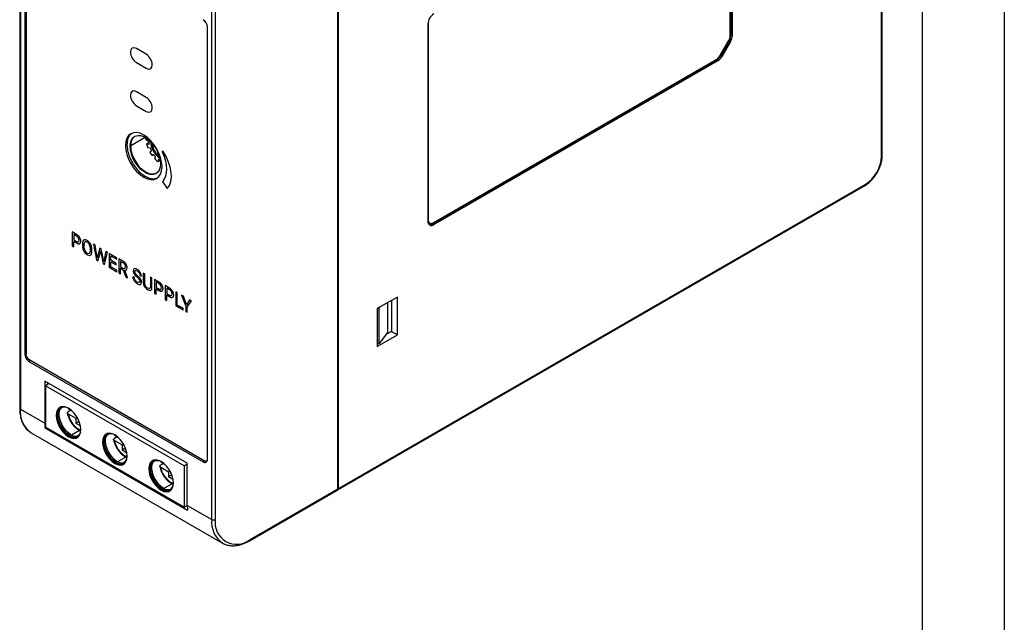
# Model space of a CAD drawing. Header units: millimetres. Extents: x 0 to 349, y 0 to 270.
# Tile 5 of 9: x 254 to 349, y 135 to 194. Entities that reach past the tile are written whole.
import ezdxf

# ---------------------------------------------------------------- set-up
doc = ezdxf.new("R2010")
doc.units = ezdxf.units.MM
doc.header["$LTSCALE"] = 1.25
doc.layers.add('TEXT', color=140, linetype='Continuous', lineweight=25)

msp = doc.modelspace()

# ---------------------------------------------------------------- linework, layer by layer
at = {"color": 7, "linetype": 'Continuous'}
msp.add_line((349.253, 269.878), (349.253, 0.003), dxfattribs=at)
for p, q in [((322.734, 192.279), (322.734, 210.369)), ((322.823, 192.364), (322.823, 210.454)), ((322.94, 192.296), (322.94, 210.386)), ((253.983, 209.301), (253.983, 156.225)), ((254.056, 209.199), (254.056, 156.123)), ((284.757, 148.401), (284.757, 209.233)), ((284.781, 148.435), (284.781, 209.267)), ((284.816, 148.435), (284.816, 209.267)), ((254.465, 203.315), (254.465, 161.467)), ((254.614, 203.311), (254.614, 161.463)), ((272.559, 145.442), (272.559, 198.517)), ((272.913, 198.517), (272.913, 145.442)), ((337.377, 180.615), (337.377, 196.385)), ((337.45, 180.717), (337.45, 196.487)), ((293.488, 193.508), (293.507, 193.497)), ((293.535, 193.695), (293.507, 193.497)), ((293.507, 193.497), (293.507, 174.444)), ((272.151, 151.257), (272.151, 193.105)), ((293.478, 193.378), (293.478, 174.325)), ((321.763, 190.371), (322.596, 191.814)), ((321.817, 190.34), (322.65, 191.783)), ((322.768, 191.715), (321.935, 190.272)), ((322.768, 191.715), (322.65, 191.783)), ((322.823, 192.364), (322.94, 192.296)), ((266.222, 190.485), (265.279, 191.03)), ((265.279, 189.669), (266.222, 189.124)), ((293.949, 174.053), (321.4, 189.9)), ((293.979, 174.172), (321.429, 190.019)), ((294.067, 173.985), (321.518, 189.832)), ((321.518, 189.832), (321.4, 189.9)), ((321.817, 190.34), (321.935, 190.272)), ((266.222, 186.306), (265.279, 186.85)), ((265.279, 185.489), (266.222, 184.945)), ((266.136, 182.425), (264.721, 181.608)), ((266.464, 182.024), (266.173, 182.191)), ((264.662, 181.574), (264.72, 181.608)), ((266.48, 181.925), (266.251, 181.792)), ((266.251, 181.792), (266.505, 181.776)), ((266.625, 181.396), (266.381, 181.412)), ((266.569, 181.023), (266.741, 181.144)), ((266.895, 181.744), (266.985, 181.485)), ((266.985, 181.485), (266.985, 181.625)), ((266.96, 180.79), (266.793, 180.672)), ((266.793, 180.672), (266.972, 180.775)), ((267.056, 180.353), (267.132, 180.577)), ((267.412, 180.31), (267.338, 180.089)), ((267.338, 180.089), (267.551, 180.213)), ((267.397, 180.876), (267.397, 180.77)), ((267.431, 180.79), (267.397, 180.77)), ((267.397, 180.77), (267.449, 180.741)), ((266.134, 178.663), (265.986, 178.578)), ((284.764, 148.32), (335.734, 177.745)), ((284.816, 148.435), (335.786, 177.86)), ((293.478, 174.461), (293.507, 174.444)), ((293.616, 174.156), (293.645, 174.139)), ((293.949, 174.053), (294.067, 173.985)), ((259.483, 173.025), (259.055, 173.273)), ((259.055, 173.273), (259.055, 171.932)), ((259.492, 172.876), (259.208, 173.04)), ((259.208, 173.04), (259.208, 172.513)), ((259.208, 172.513), (259.483, 172.354)), ((259.055, 171.932), (259.208, 171.844)), ((259.208, 171.844), (259.208, 172.368)), ((259.208, 172.368), (259.482, 172.21)), ((260.045, 172.072), (260.045, 171.976)), ((260.197, 171.998), (260.197, 171.9)), ((260.826, 171.524), (260.826, 171.623)), ((260.978, 171.449), (260.978, 171.533)), ((261.275, 171.991), (261.122, 172.079)), ((261.122, 172.079), (261.402, 170.577)), ((261.458, 170.967), (261.275, 171.991)), ((261.743, 171.721), (261.513, 170.918)), ((261.872, 171.646), (261.743, 171.721)), ((262.096, 170.582), (261.872, 171.646)), ((261.402, 170.577), (261.542, 170.496)), ((261.48, 170.778), (261.458, 170.967)), ((261.513, 170.918), (261.48, 170.778)), ((261.542, 170.496), (261.79, 171.33)), ((261.79, 171.33), (261.808, 171.422)), ((261.808, 171.422), (261.827, 171.309)), ((261.827, 171.309), (262.066, 170.194)), ((262.128, 170.401), (262.096, 170.582)), ((262.153, 170.567), (262.128, 170.401)), ((262.333, 171.38), (262.153, 170.567)), ((262.205, 170.113), (262.487, 171.291)), ((262.487, 171.291), (262.333, 171.38)), ((263.386, 170.772), (262.656, 171.193)), ((262.656, 171.193), (262.656, 169.853)), ((262.809, 170.529), (262.809, 170.961)), ((262.809, 170.961), (263.386, 170.628)), ((263.386, 170.628), (263.386, 170.772)), ((263.968, 170.436), (263.584, 170.658)), ((263.584, 170.658), (263.584, 169.318)), ((262.066, 170.194), (262.205, 170.113)), ((262.656, 169.853), (263.394, 169.427)), ((263.313, 170.238), (262.809, 170.529)), ((262.809, 169.909), (262.809, 170.384)), ((262.809, 170.384), (263.313, 170.094)), ((263.394, 169.572), (262.809, 169.909)), ((263.313, 170.094), (263.313, 170.238)), ((263.972, 170.29), (263.738, 170.425)), ((263.738, 170.425), (263.738, 169.916)), ((263.738, 169.916), (263.973, 169.78)), ((263.738, 169.229), (263.738, 169.771)), ((263.738, 169.771), (264.01, 169.614)), ((264.01, 169.614), (264.262, 168.926)), ((263.394, 169.427), (263.394, 169.572)), ((263.584, 169.318), (263.738, 169.229)), ((264.426, 168.842), (264.154, 169.569)), ((264.262, 168.926), (264.426, 168.831)), ((264.426, 168.831), (264.426, 168.842)), ((265.077, 168.844), (264.923, 168.933)), ((265.61, 169.101), (265.764, 169.012)), ((266.091, 169.211), (265.94, 169.298)), ((265.94, 169.298), (265.94, 168.385)), ((266.091, 168.303), (266.091, 169.211)), ((266.78, 168.813), (266.626, 168.902)), ((266.626, 168.902), (266.626, 167.993)), ((266.78, 167.901), (266.78, 168.813)), ((267.45, 168.426), (267.021, 168.674)), ((267.021, 168.674), (267.021, 167.333)), ((266.358, 167.698), (266.399, 167.676)), ((267.458, 168.277), (267.175, 168.441)), ((267.175, 168.441), (267.175, 167.914)), ((267.175, 167.914), (267.45, 167.755)), ((267.175, 167.245), (267.175, 167.769)), ((267.175, 167.769), (267.448, 167.611)), ((268.48, 167.832), (268.052, 168.079)), ((268.052, 168.079), (268.052, 166.738)), ((268.489, 167.682), (268.205, 167.846)), ((268.205, 167.846), (268.205, 167.319)), ((267.021, 167.333), (267.175, 167.245)), ((268.052, 166.738), (268.205, 166.65)), ((268.205, 167.319), (268.48, 167.161)), ((268.205, 166.65), (268.205, 167.175)), ((268.205, 167.175), (268.478, 167.017)), ((269.236, 167.395), (269.082, 167.484)), ((269.082, 167.484), (269.082, 166.144)), ((269.236, 166.199), (269.236, 167.395)), ((269.822, 167.057), (269.647, 167.158)), ((269.647, 167.158), (270.047, 166.086)), ((270.124, 166.21), (269.822, 167.057)), ((290.531, 166.977), (288.587, 165.854)), ((290.531, 163.302), (290.531, 166.977)), ((269.082, 166.144), (269.786, 165.737)), ((269.786, 165.882), (269.236, 166.199)), ((269.786, 165.737), (269.786, 165.882)), ((270.047, 166.086), (270.047, 165.586)), ((270.427, 166.708), (270.124, 166.21)), ((270.2, 165.998), (270.601, 166.607)), ((270.2, 165.498), (270.2, 165.998)), ((270.601, 166.607), (270.427, 166.708)), ((288.587, 165.796), (288.764, 165.897)), ((288.587, 165.854), (288.587, 162.18)), ((288.764, 165.897), (288.841, 166.001)), ((288.764, 162.477), (288.764, 165.897)), ((289.559, 166.415), (289.559, 163.556)), ((289.943, 166.637), (289.943, 163.642)), ((270.047, 165.586), (270.2, 165.498)), ((288.587, 162.18), (290.531, 163.302)), ((289.559, 163.556), (288.764, 162.477)), ((289.943, 163.642), (289.377, 163.309)), ((289.943, 163.642), (290.531, 163.302)), ((288.764, 162.477), (288.587, 162.374)), ((254.465, 161.467), (254.614, 161.55)), ((255.013, 160.825), (254.881, 160.746)), ((254.881, 160.746), (271.734, 151.017)), ((271.82, 151.122), (254.967, 160.851)), ((270.202, 150.885), (256.413, 158.845)), ((256.413, 158.845), (256.413, 154.763)), ((256.842, 158.598), (256.469, 158.375)), ((269.904, 150.62), (256.469, 158.375)), ((256.469, 158.375), (256.469, 154.39)), ((256.703, 158.515), (256.703, 158.678)), ((256.708, 158.675), (256.708, 158.518)), ((254.056, 156.123), (256.413, 154.763)), ((258.931, 156.025), (258.666, 155.872)), ((258.687, 156.241), (258.67, 156.176)), ((258.67, 156.176), (259.048, 155.958)), ((258.67, 155.666), (259.411, 155.238)), ((259.411, 155.238), (259.552, 155.32)), ((256.469, 154.796), (256.413, 154.763)), ((256.531, 154.354), (256.438, 154.3)), ((269.904, 146.634), (256.469, 154.39)), ((259.411, 155.238), (259.411, 154.765)), ((259.411, 154.765), (259.732, 154.95)), ((259.411, 154.765), (259.853, 154.51)), ((259.853, 154.51), (259.853, 154.563)), ((255.092, 153.834), (273.595, 143.153)), ((256.438, 154.3), (270.226, 146.34)), ((258.797, 153.506), (258.709, 153.455)), ((258.915, 153.652), (258.797, 153.584)), ((259.77, 154.068), (258.985, 153.614)), ((263.41, 153.44), (263.144, 153.287)), ((263.165, 153.655), (263.148, 153.591)), ((263.148, 153.591), (263.526, 153.373)), ((263.148, 153.08), (263.889, 152.653)), ((263.889, 152.653), (264.031, 152.734)), ((263.889, 152.653), (263.889, 152.179)), ((264.248, 151.482), (263.463, 151.029)), ((263.889, 152.179), (264.21, 152.365)), ((263.889, 152.179), (264.331, 151.924)), ((264.331, 151.924), (264.331, 151.978)), ((263.275, 150.92), (263.187, 150.869)), ((263.393, 151.067), (263.275, 150.999)), ((267.888, 150.855), (267.623, 150.702)), ((267.644, 151.07), (267.627, 151.006)), ((267.627, 151.006), (268.004, 150.787)), ((270.202, 150.797), (269.904, 150.62)), ((269.904, 150.62), (269.904, 146.634)), ((270.202, 146.803), (270.202, 150.885)), ((271.734, 151.017), (271.876, 151.102)), ((272.07, 151.098), (272.126, 151.13)), ((272.099, 151.107), (272.124, 151.103)), ((267.627, 150.495), (268.368, 150.067)), ((268.368, 150.067), (268.509, 150.149)), ((268.368, 150.067), (268.368, 149.594)), ((268.368, 149.594), (268.689, 149.78)), ((268.368, 149.594), (268.809, 149.339)), ((268.727, 148.897), (267.941, 148.444)), ((268.809, 149.339), (268.809, 149.393)), ((267.754, 148.335), (267.665, 148.284)), ((267.872, 148.481), (267.754, 148.413)), ((276.22, 143.388), (284.705, 148.286)), ((276.271, 143.502), (284.757, 148.401)), ((269.904, 146.634), (270.202, 146.806)), ((270.203, 146.691), (270.103, 146.749)), ((270.108, 146.752), (270.203, 146.696)), ((270.202, 146.803), (272.559, 145.442)), ((273.618, 143.14), (273.595, 143.153))]:
    msp.add_line(p, q)
at = {"flags": 128}
for points in [[(264.662, 181.574), (264.694, 181.909), (264.789, 182.193), (264.944, 182.412), (265.15, 182.557), (265.399, 182.623), (265.681, 182.605), (265.982, 182.505), (266.29, 182.327), (266.592, 182.079), (266.873, 181.771), (267.123, 181.418), (267.329, 181.035), (267.483, 180.638), (267.578, 180.244), (267.61, 179.872)], [(267.61, 179.872), (267.578, 179.536), (267.483, 179.253), (267.329, 179.034), (267.123, 178.888), (266.873, 178.823), (266.592, 178.841), (266.29, 178.941), (265.982, 179.119), (265.681, 179.367), (265.399, 179.674), (265.15, 180.027), (264.944, 180.411), (264.789, 180.808), (264.694, 181.201), (264.662, 181.574)], [(267.195, 178.927), (267.182, 178.921), (266.933, 178.856), (266.651, 178.873), (266.349, 178.974), (266.041, 179.152), (265.739, 179.4), (265.458, 179.707), (265.208, 180.061), (265.002, 180.444), (264.847, 180.842), (264.752, 181.236), (264.72, 181.608)], [(264.721, 181.608), (264.753, 181.235), (264.848, 180.842), (265.003, 180.445), (265.209, 180.061), (265.458, 179.708), (265.74, 179.401), (266.041, 179.153), (266.349, 178.975), (266.651, 178.875), (266.932, 178.857), (267.182, 178.922), (267.208, 178.935)], [(267.791, 178.141), (268.052, 177.774), (268.258, 177.486)], [(258.709, 156.211), (258.443, 156.329), (258.191, 156.373), (257.965, 156.339), (257.776, 156.23), (257.634, 156.051), (257.545, 155.811), (257.515, 155.522), (257.545, 155.198), (257.634, 154.855), (257.776, 154.512), (257.965, 154.185), (258.191, 153.89), (258.443, 153.643), (258.709, 153.455)], [(258.797, 153.506), (258.531, 153.694), (258.279, 153.941), (258.053, 154.236), (257.864, 154.563), (257.722, 154.906), (257.634, 155.249), (257.604, 155.573), (257.634, 155.862), (257.722, 156.102), (257.864, 156.281), (257.91, 156.318)], [(258.797, 153.584), (258.528, 153.777), (258.274, 154.035), (258.051, 154.342), (257.871, 154.68), (257.745, 155.03), (257.68, 155.372), (257.68, 155.685), (257.745, 155.952), (257.871, 156.157), (258.051, 156.287), (258.274, 156.336), (258.509, 156.306)], [(258.915, 153.652), (258.645, 153.845), (258.392, 154.103), (258.168, 154.41), (257.989, 154.748), (257.862, 155.098), (257.798, 155.44), (257.798, 155.753), (257.862, 156.02), (257.989, 156.225), (258.062, 156.292)], [(258.709, 153.455), (258.974, 153.336), (259.226, 153.292), (259.453, 153.326), (259.642, 153.435), (259.784, 153.614), (259.872, 153.854), (259.902, 154.144), (259.872, 154.468), (259.784, 154.81), (259.642, 155.153), (259.453, 155.48), (259.226, 155.775), (258.974, 156.023), (258.709, 156.211)], [(259.632, 154.226), (259.797, 154.147), (259.917, 154.11)], [(263.187, 153.625), (262.921, 153.744), (262.669, 153.788), (262.443, 153.754), (262.254, 153.645), (262.112, 153.466), (262.024, 153.226), (261.994, 152.936), (262.024, 152.612), (262.112, 152.27), (262.254, 151.927), (262.443, 151.6), (262.669, 151.305), (262.921, 151.057), (263.187, 150.869)], [(263.275, 150.92), (263.01, 151.108), (262.758, 151.356), (262.531, 151.651), (262.342, 151.978), (262.2, 152.321), (262.112, 152.663), (262.082, 152.987), (262.112, 153.277), (262.2, 153.517), (262.342, 153.696), (262.389, 153.732)], [(263.275, 150.999), (263.006, 151.192), (262.752, 151.45), (262.529, 151.756), (262.349, 152.095), (262.223, 152.445), (262.158, 152.787), (262.158, 153.1), (262.223, 153.367), (262.349, 153.571), (262.529, 153.702), (262.752, 153.751), (262.988, 153.721)], [(263.393, 151.067), (263.124, 151.26), (262.87, 151.518), (262.647, 151.824), (262.467, 152.163), (262.341, 152.513), (262.276, 152.855), (262.276, 153.168), (262.341, 153.435), (262.467, 153.639), (262.541, 153.707)], [(263.187, 150.869), (263.452, 150.751), (263.705, 150.707), (263.931, 150.741), (264.12, 150.85), (264.262, 151.029), (264.35, 151.269), (264.38, 151.559), (264.35, 151.882), (264.262, 152.225), (264.12, 152.568), (263.931, 152.895), (263.705, 153.19), (263.452, 153.437), (263.187, 153.625)], [(264.11, 151.641), (264.275, 151.561), (264.395, 151.525)], [(267.665, 151.04), (267.4, 151.159), (267.148, 151.202), (266.921, 151.169), (266.732, 151.06), (266.59, 150.881), (266.502, 150.64), (266.472, 150.351), (266.502, 150.027), (266.59, 149.685), (266.732, 149.342), (266.921, 149.014), (267.148, 148.72), (267.4, 148.472), (267.665, 148.284)], [(267.754, 148.335), (267.488, 148.523), (267.236, 148.771), (267.01, 149.065), (266.821, 149.393), (266.679, 149.736), (266.59, 150.078), (266.56, 150.402), (266.59, 150.691), (266.679, 150.932), (266.821, 151.111), (266.867, 151.147)], [(267.754, 148.413), (267.484, 148.607), (267.231, 148.864), (267.007, 149.171), (266.827, 149.51), (266.701, 149.86), (266.636, 150.201), (266.636, 150.515), (266.701, 150.781), (266.827, 150.986), (267.007, 151.117), (267.231, 151.166), (267.466, 151.136)], [(267.872, 148.481), (267.602, 148.675), (267.348, 148.932), (267.125, 149.239), (266.945, 149.578), (266.819, 149.928), (266.754, 150.269), (266.754, 150.583), (266.819, 150.85), (266.945, 151.054), (267.019, 151.122)], [(267.665, 148.284), (267.931, 148.165), (268.183, 148.122), (268.409, 148.155), (268.598, 148.264), (268.74, 148.444), (268.829, 148.684), (268.859, 148.973), (268.829, 149.297), (268.74, 149.639), (268.598, 149.983), (268.409, 150.31), (268.183, 150.605), (267.931, 150.852), (267.665, 151.04)], [(268.588, 149.055), (268.754, 148.976), (268.874, 148.939)]]:
    msp.add_lwpolyline(points, dxfattribs=at)
for centre, radius, start, end in [((294.757, 193.32), 1.281, 122.60548, 177.39452), ((271.246, 193.064), 0.905, 2.60548, 57.39452), ((321.621, 192.405), 1.202, 328.85627, 358.0435), ((321.739, 192.337), 1.202, 328.85627, 358.0435), ((320.764, 190.92), 1.202, 301.95467, 331.14439), ((320.882, 190.852), 1.202, 301.95467, 331.14439), ((265.772, 181.713), 1.057, 128.72284, 185.67042), ((265.766, 181.713), 1.051, 127.69772, 185.76721), ((268.333, 182.442), 2.174, 180.10962, 186.62073), ((268.524, 182.239), 2.072, 185.97643, 192.91723), ((268.813, 182.198), 2.186, 184.16967, 234.49689), ((269.37, 182.643), 3.233, 195.25371, 202.38516), ((269.692, 182.775), 3.581, 209.2955, 215.95407), ((269.233, 182.447), 2.812, 201.94465, 207.60531), ((268.699, 182.133), 1.957, 186.51567, 232.1509), ((269.141, 182.368), 2.692, 215.88012, 221.70903), ((269.143, 182.299), 2.853, 222.99853, 230.74468), ((268.551, 181.73), 1.82, 231.27625, 238.84297), ((333.923, 180.772), 3.458, 302.60548, 357.39452), ((337.325, 180.73), 0.126, 294.37466, 354.3052), ((335.667, 177.844), 0.12, 304.05635, 7.25583), ((293.837, 174.267), 0.364, 170.78596, 309.20329), ((293.695, 174.423), 0.449, 257.23996, 304.54255), ((255.369, 161.508), 0.905, 182.60548, 237.39452), ((254.108, 156.238), 0.126, 185.6948, 245.62534), ((256.426, 155.817), 2.39, 172.62455, 236.06327), ((260.453, 155.84), 2.687, 189.20971, 230.78492), ((260.821, 156.061), 2.187, 190.42249, 237.0684), ((260.72, 154.756), 4.307, 179.90765, 186.07048), ((259.232, 154.103), 0.677, 229.99114, 344.64941), ((259.295, 154.193), 0.849, 234.03712, 290.68788), ((259.393, 154.342), 0.839, 235.28564, 287.83056), ((259.757, 154.214), 0.126, 174.38038, 234.29335), ((264.931, 153.254), 2.687, 189.2099, 230.78473), ((265.299, 153.476), 2.187, 190.42249, 237.0684), ((264.235, 151.628), 0.126, 174.38038, 234.29335), ((263.711, 151.517), 0.677, 229.99114, 344.64944), ((263.774, 151.608), 0.849, 234.03712, 290.68788), ((263.871, 151.756), 0.839, 235.28564, 287.83056), ((271.897, 151.216), 0.257, 230.79671, 9.21404), ((269.41, 150.669), 2.687, 189.2098, 230.78483), ((269.777, 150.891), 2.187, 190.42249, 237.0684), ((268.189, 148.932), 0.677, 229.99114, 344.64945), ((268.714, 149.043), 0.126, 174.38038, 234.29335), ((268.252, 149.022), 0.849, 234.03712, 290.68788), ((268.349, 149.171), 0.839, 235.28564, 287.83056), ((284.634, 148.387), 0.123, 305.01333, 6.29885), ((284.702, 148.42), 0.115, 288.38473, 7.60249), ((284.739, 148.439), 0.0419, 294.37466, 354.3052), ((274.509, 146.796), 4.307, 179.90765, 186.07048), ((275.074, 145.201), 2.527, 174.52934, 234.15848), ((272.736, 145.783), 0.384, 242.60967, 297.39033), ((274.97, 145.126), 2.081, 171.27016, 308.71909), ((276.152, 143.487), 0.12, 304.04026, 7.25745)]:
    msp.add_arc(centre, radius, start, end)
for points in [[(322.596, 191.814), (322.685, 191.968), (322.734, 192.133), (322.734, 192.279)], [(265.279, 191.03), (264.954, 191.217), (264.69, 191.065), (264.69, 190.689)], [(264.69, 190.689), (264.69, 190.313), (264.954, 189.857), (265.279, 189.669)], [(266.811, 189.465), (266.811, 189.84), (266.547, 190.297), (266.222, 190.485)], [(321.429, 190.019), (321.555, 190.092), (321.674, 190.217), (321.763, 190.371)], [(266.222, 189.124), (266.547, 188.937), (266.811, 189.089), (266.811, 189.465)], [(265.279, 186.85), (264.954, 187.038), (264.69, 186.885), (264.69, 186.51)], [(264.69, 186.51), (264.69, 186.134), (264.954, 185.677), (265.279, 185.489)], [(266.811, 185.285), (266.811, 185.661), (266.547, 186.118), (266.222, 186.306)], [(266.222, 184.945), (266.547, 184.757), (266.811, 184.909), (266.811, 185.285)], [(267.772, 181.029), (268.317, 179.861), (268.325, 178.695), (267.791, 178.141)], [(268.258, 177.486), (268.923, 178.164), (268.746, 179.746), (267.856, 181.074)], [(293.507, 174.444), (293.507, 174.144), (293.719, 174.022), (293.979, 174.172)], [(259.782, 172.741), (259.71, 172.857), (259.61, 172.952), (259.483, 173.025)], [(259.671, 172.697), (259.628, 172.771), (259.568, 172.83), (259.492, 172.876)], [(259.737, 172.468), (259.737, 172.548), (259.715, 172.624), (259.671, 172.697)], [(259.671, 172.312), (259.715, 172.332), (259.737, 172.384), (259.737, 172.468)], [(259.89, 172.381), (259.89, 172.504), (259.854, 172.624), (259.782, 172.741)], [(260.267, 172.512), (260.196, 172.501), (260.141, 172.457), (260.103, 172.38)], [(260.511, 172.45), (260.42, 172.503), (260.338, 172.524), (260.267, 172.512)], [(260.757, 172.231), (260.686, 172.324), (260.604, 172.397), (260.511, 172.45)], [(259.482, 172.21), (259.613, 172.135), (259.714, 172.112), (259.784, 172.141)], [(259.483, 172.354), (259.565, 172.307), (259.628, 172.293), (259.671, 172.312)], [(259.784, 172.141), (259.855, 172.171), (259.89, 172.251), (259.89, 172.381)], [(260.103, 172.38), (260.064, 172.304), (260.045, 172.201), (260.045, 172.072)], [(260.045, 171.976), (260.046, 171.849), (260.066, 171.726), (260.105, 171.607)], [(260.105, 171.607), (260.144, 171.489), (260.199, 171.383), (260.269, 171.29)], [(260.282, 172.303), (260.227, 172.25), (260.198, 172.148), (260.197, 171.998)], [(260.197, 171.9), (260.197, 171.746), (260.225, 171.609), (260.281, 171.488)], [(260.281, 171.488), (260.337, 171.368), (260.414, 171.279), (260.512, 171.222)], [(260.511, 172.299), (260.414, 172.354), (260.338, 172.356), (260.282, 172.303)], [(260.743, 172.037), (260.688, 172.154), (260.61, 172.241), (260.511, 172.299)], [(260.742, 171.215), (260.796, 171.266), (260.824, 171.369), (260.826, 171.524)], [(260.826, 171.623), (260.826, 171.782), (260.798, 171.92), (260.743, 172.037)], [(260.921, 171.911), (260.882, 172.031), (260.828, 172.138), (260.757, 172.231)], [(260.978, 171.533), (260.978, 171.664), (260.959, 171.79), (260.921, 171.911)], [(260.269, 171.29), (260.34, 171.198), (260.421, 171.125), (260.512, 171.072)], [(260.512, 171.222), (260.611, 171.165), (260.688, 171.163), (260.742, 171.215)], [(260.512, 171.072), (260.606, 171.018), (260.688, 170.997), (260.758, 171.008)], [(260.758, 171.008), (260.828, 171.019), (260.882, 171.062), (260.921, 171.138)], [(260.921, 171.138), (260.959, 171.214), (260.978, 171.317), (260.978, 171.449)], [(264.27, 170.159), (264.199, 170.268), (264.099, 170.361), (263.968, 170.436)], [(264.157, 170.115), (264.115, 170.184), (264.053, 170.242), (263.972, 170.29)], [(263.973, 169.78), (264.049, 169.736), (264.109, 169.724), (264.154, 169.743)], [(264.154, 169.743), (264.199, 169.763), (264.222, 169.811), (264.222, 169.887)], [(264.154, 169.569), (264.223, 169.559), (264.278, 169.574), (264.317, 169.614)], [(264.222, 169.887), (264.222, 169.97), (264.2, 170.046), (264.157, 170.115)], [(264.375, 169.798), (264.375, 169.929), (264.34, 170.05), (264.27, 170.159)], [(264.317, 169.614), (264.356, 169.653), (264.375, 169.714), (264.375, 169.798)], [(265.069, 169.715), (264.996, 169.688), (264.96, 169.622), (264.96, 169.517)], [(265.354, 169.654), (265.237, 169.722), (265.142, 169.742), (265.069, 169.715)], [(265.568, 169.478), (265.505, 169.55), (265.434, 169.608), (265.354, 169.654)], [(264.923, 168.933), (264.923, 168.855), (264.942, 168.774), (264.979, 168.692)], [(264.96, 169.517), (264.96, 169.423), (264.99, 169.328), (265.049, 169.23)], [(264.979, 168.692), (265.017, 168.609), (265.07, 168.53), (265.139, 168.454)], [(265.049, 169.23), (265.109, 169.132), (265.205, 169.023), (265.336, 168.904)], [(265.155, 168.607), (265.103, 168.684), (265.077, 168.763), (265.077, 168.844)], [(265.114, 169.431), (265.114, 169.499), (265.135, 169.54), (265.178, 169.554)], [(265.175, 169.257), (265.134, 169.318), (265.114, 169.376), (265.114, 169.431)], [(265.38, 169.035), (265.283, 169.122), (265.215, 169.196), (265.175, 169.257)], [(265.178, 169.554), (265.22, 169.568), (265.279, 169.553), (265.354, 169.51)], [(265.336, 168.904), (265.441, 168.808), (265.513, 168.731), (265.553, 168.672)], [(265.354, 169.51), (265.436, 169.463), (265.499, 169.403), (265.543, 169.331)], [(265.606, 168.801), (265.551, 168.87), (265.476, 168.948), (265.38, 169.035)], [(265.543, 169.331), (265.588, 169.259), (265.61, 169.182), (265.61, 169.101)], [(265.553, 168.672), (265.593, 168.613), (265.613, 168.551), (265.613, 168.485)], [(265.713, 169.247), (265.679, 169.329), (265.63, 169.406), (265.568, 169.478)], [(265.727, 168.599), (265.701, 168.664), (265.66, 168.731), (265.606, 168.801)], [(265.764, 169.012), (265.764, 169.086), (265.747, 169.164), (265.713, 169.247)], [(265.139, 168.454), (265.208, 168.379), (265.283, 168.318), (265.362, 168.272)], [(265.362, 168.417), (265.276, 168.467), (265.207, 168.53), (265.155, 168.607)], [(265.548, 168.367), (265.505, 168.354), (265.443, 168.37), (265.362, 168.417)], [(265.362, 168.272), (265.485, 168.202), (265.583, 168.178), (265.657, 168.201)], [(265.613, 168.485), (265.613, 168.419), (265.591, 168.38), (265.548, 168.367)], [(265.657, 168.201), (265.73, 168.224), (265.767, 168.289), (265.767, 168.398)], [(265.767, 168.398), (265.767, 168.466), (265.753, 168.533), (265.727, 168.599)], [(265.94, 168.385), (265.941, 168.245), (265.979, 168.114), (266.054, 167.992)], [(266.054, 167.992), (266.13, 167.869), (266.231, 167.771), (266.358, 167.698)], [(266.16, 168.037), (266.114, 168.117), (266.091, 168.206), (266.091, 168.303)], [(266.358, 167.842), (266.273, 167.892), (266.207, 167.956), (266.16, 168.037)], [(266.557, 167.807), (266.511, 167.781), (266.445, 167.792), (266.358, 167.842)], [(266.399, 167.676), (266.516, 167.618), (266.608, 167.61), (266.677, 167.651)], [(266.626, 167.993), (266.626, 167.896), (266.603, 167.834), (266.557, 167.807)], [(266.677, 167.651), (266.745, 167.692), (266.779, 167.775), (266.78, 167.901)], [(267.748, 168.142), (267.676, 168.258), (267.577, 168.353), (267.45, 168.426)], [(267.45, 167.755), (267.532, 167.708), (267.594, 167.694), (267.638, 167.713)], [(267.638, 168.099), (267.594, 168.172), (267.534, 168.231), (267.458, 168.277)], [(267.703, 167.869), (267.703, 167.949), (267.681, 168.025), (267.638, 168.099)], [(267.638, 167.713), (267.681, 167.733), (267.703, 167.785), (267.703, 167.869)], [(267.856, 167.782), (267.856, 167.905), (267.82, 168.025), (267.748, 168.142)], [(267.751, 167.542), (267.821, 167.572), (267.856, 167.652), (267.856, 167.782)], [(268.778, 167.547), (268.706, 167.663), (268.607, 167.758), (268.48, 167.832)], [(268.668, 167.504), (268.624, 167.577), (268.565, 167.636), (268.489, 167.682)], [(267.448, 167.611), (267.579, 167.536), (267.68, 167.513), (267.751, 167.542)], [(268.478, 167.017), (268.61, 166.941), (268.71, 166.918), (268.781, 166.948)], [(268.48, 167.161), (268.562, 167.113), (268.624, 167.099), (268.668, 167.119)], [(268.733, 167.274), (268.733, 167.354), (268.712, 167.431), (268.668, 167.504)], [(268.668, 167.119), (268.712, 167.138), (268.733, 167.19), (268.733, 167.274)], [(268.886, 167.187), (268.886, 167.311), (268.85, 167.431), (268.778, 167.547)], [(268.781, 166.948), (268.851, 166.977), (268.886, 167.057), (268.886, 167.187)], [(254.967, 160.851), (254.772, 160.964), (254.614, 161.238), (254.614, 161.463)]]:
    msp.add_open_spline(points, degree=3)
for points, knots in [([(265.986, 182.661), (265.01, 183.224), (264.219, 182.767), (264.219, 180.512), (265.01, 179.142), (265.986, 178.578)], [0, 0, 0, 0, 0.5, 0.5, 1, 1, 1, 1]), ([(264.82, 182.81), (264.744, 182.752), (264.569, 182.615), (264.409, 182.241), (264.344, 181.738), (264.408, 181.157), (264.589, 180.556), (264.87, 179.974), (265.233, 179.442), (265.663, 178.976), (265.975, 178.769), (266.134, 178.663)], [0, 0, 0, 0, 0.085742, 0.198944, 0.316052, 0.433161, 0.546363, 0.658026, 0.769689, 0.882891, 1, 1, 1, 1]), ([(265.986, 178.578), (266.963, 178.014), (267.754, 178.471), (267.754, 180.726), (266.963, 182.097), (265.986, 182.661)], [0, 0, 0, 0, 0.5, 0.5, 1, 1, 1, 1]), ([(267.856, 181.074), (267.833, 181.109), (267.8, 181.126), (267.758, 181.103), (267.755, 181.066), (267.772, 181.029)], [0, 0, 0, 0, 0.5, 0.5, 1, 1, 1, 1]), ([(335.734, 177.745), (335.791, 177.78), (335.954, 177.88), (336.217, 178.091), (336.508, 178.388), (336.773, 178.729), (337.003, 179.101), (337.192, 179.493), (337.334, 179.895), (337.423, 180.288), (337.449, 180.56), (337.45, 180.698), (337.45, 180.717)], [0, 0, 0, 0, 0.061811, 0.177816, 0.293571, 0.40903, 0.524317, 0.63963, 0.755143, 0.871072, 0.981415, 1, 1, 1, 1]), ([(266.134, 178.663), (266.292, 178.586), (266.603, 178.436), (267.007, 178.395), (267.212, 178.478), (267.301, 178.513)], [0, 0, 0, 0, 0.370574, 0.728784, 1, 1, 1, 1]), ([(293.478, 174.461), (293.485, 174.383), (293.499, 174.245), (293.585, 174.189), (293.622, 174.165)], [0, 0, 0, 0, 0.567265, 1, 1, 1, 1]), ([(253.983, 156.225), (253.985, 156.136), (253.989, 155.875), (254.04, 155.468), (254.155, 155.024), (254.325, 154.627), (254.55, 154.288), (254.806, 154.017), (255.006, 153.893), (255.097, 153.837)], [0, 0, 0, 0, 0.083741, 0.242538, 0.401412, 0.559609, 0.71626, 0.870603, 1, 1, 1, 1]), ([(258.591, 155.785), (258.601, 155.727), (258.629, 155.563), (258.719, 155.285), (258.87, 154.965), (259.065, 154.667), (259.292, 154.405), (259.504, 154.223), (259.638, 154.14), (259.684, 154.111)], [0, 0, 0, 0, 0.088259, 0.253251, 0.417717, 0.582104, 0.747056, 0.913266, 1, 1, 1, 1]), ([(258.67, 155.666), (258.659, 155.673), (258.638, 155.686), (258.615, 155.71), (258.6, 155.735), (258.593, 155.76), (258.594, 155.786), (258.602, 155.811), (258.617, 155.834), (258.638, 155.855), (258.657, 155.866), (258.666, 155.872)], [0, 0, 0, 0, 0.120137, 0.237981, 0.353518, 0.466754, 0.57771, 0.686433, 0.792993, 0.89748, 1, 1, 1, 1]), ([(259.684, 154.111), (259.732, 154.083), (259.797, 154.045), (259.864, 154.027), (259.881, 154.022)], [0, 0, 0, 0, 0.737407, 1, 1, 1, 1]), ([(263.069, 153.199), (263.079, 153.142), (263.108, 152.978), (263.197, 152.7), (263.349, 152.38), (263.543, 152.082), (263.77, 151.82), (263.982, 151.637), (264.116, 151.555), (264.162, 151.526)], [0, 0, 0, 0, 0.088259, 0.253251, 0.417717, 0.582104, 0.747056, 0.913266, 1, 1, 1, 1]), ([(263.148, 153.08), (263.138, 153.087), (263.116, 153.101), (263.094, 153.124), (263.078, 153.149), (263.071, 153.175), (263.072, 153.201), (263.081, 153.225), (263.096, 153.248), (263.117, 153.269), (263.135, 153.281), (263.144, 153.287)], [0, 0, 0, 0, 0.120137, 0.237981, 0.353518, 0.466754, 0.57771, 0.686433, 0.792993, 0.89748, 1, 1, 1, 1]), ([(264.162, 151.526), (264.21, 151.498), (264.275, 151.46), (264.342, 151.442), (264.359, 151.437)], [0, 0, 0, 0, 0.737407, 1, 1, 1, 1]), ([(267.547, 150.614), (267.557, 150.557), (267.586, 150.392), (267.675, 150.115), (267.827, 149.795), (268.021, 149.497), (268.249, 149.235), (268.46, 149.052), (268.594, 148.969), (268.64, 148.941)], [0, 0, 0, 0, 0.088259, 0.253251, 0.417717, 0.582104, 0.747056, 0.913266, 1, 1, 1, 1]), ([(267.627, 150.495), (267.616, 150.502), (267.595, 150.515), (267.572, 150.539), (267.557, 150.564), (267.55, 150.59), (267.551, 150.615), (267.559, 150.64), (267.574, 150.663), (267.595, 150.684), (267.614, 150.696), (267.623, 150.702)], [0, 0, 0, 0, 0.120137, 0.237981, 0.353518, 0.466754, 0.57771, 0.686433, 0.792993, 0.89748, 1, 1, 1, 1]), ([(272.132, 151.164), (272.107, 151.133), (272.059, 151.076), (271.943, 151.066), (271.861, 151.103), (271.82, 151.122)], [0, 0, 0, 0, 0.365654, 0.677183, 1, 1, 1, 1]), ([(268.64, 148.941), (268.688, 148.913), (268.753, 148.875), (268.82, 148.856), (268.838, 148.852)], [0, 0, 0, 0, 0.7374068, 1, 1, 1, 1]), ([(284.703, 148.288), (284.708, 148.291), (284.732, 148.3), (284.76, 148.339), (284.779, 148.388), (284.78, 148.422), (284.781, 148.435)], [0, 0, 0, 0, 0.1012626, 0.4421477, 0.7800563, 1, 1, 1, 1]), ([(273.621, 143.141), (273.629, 143.136), (273.74, 143.059), (273.99, 142.975), (274.364, 142.895), (274.766, 142.892), (275.187, 142.956), (275.623, 143.091), (275.97, 143.247), (276.168, 143.359), (276.22, 143.388)], [0, 0, 0, 0, 0.012243, 0.164868, 0.317431, 0.471299, 0.627304, 0.785346, 0.944761, 1, 1, 1, 1])]:
    msp.add_open_spline(points, degree=3, knots=knots)
at = {"layer": 'TEXT'}
msp.add_line((341.312, 261.938), (341.312, 7.938), dxfattribs=at)

doc.saveas('drawing.dxf')
